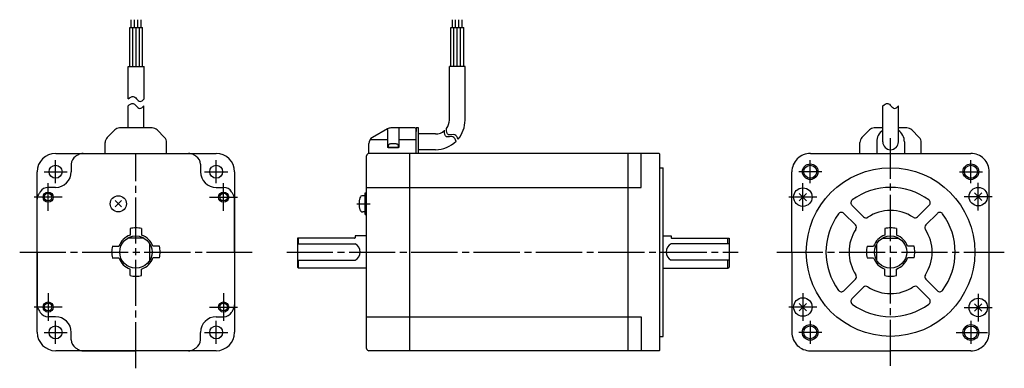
# Model space of a CAD drawing. Extents: x -347 to 80, y -50 to 101.
import ezdxf

# ---------------------------------------------------------------- set-up
doc = ezdxf.new("R2010")
doc.units = 0
doc.header["$MEASUREMENT"] = 0
doc.header["$PDSIZE"] = -0.5
doc.linetypes.add('CENTER', pattern=[27, 20, -2, 3, -2])
doc.layers.get('0').update_dxf_attribs({"linetype": 'CONTINUOUS'})

# ---------------------------------------------------------------- blocks, each defined once
blk = doc.blocks.new('A$C3E1773CC')
for p, q in [((-328.97, 97.29), (-328.97, 100.64)), ((-327.57, 97.29), (-327.57, 100.64)), ((-326.17, 97.29), (-326.17, 100.64)), ((-324.77, 97.29), (-324.77, 100.64)), ((-189.87, 97.29), (-189.87, 100.64)), ((-188.47, 97.29), (-188.47, 100.64)), ((-187.07, 97.29), (-187.07, 100.64)), ((-185.67, 97.29), (-185.67, 100.64)), ((-329.67, 97.29), (-324.07, 97.29)), ((-329.67, 80.4), (-329.67, 97.29)), ((-328.27, 80.4), (-328.27, 97.29)), ((-326.87, 80.4), (-326.87, 97.29)), ((-325.47, 80.4), (-325.47, 97.29)), ((-324.07, 80.4), (-324.07, 97.29)), ((-190.57, 80.4), (-190.57, 97.29)), ((-190.57, 97.29), (-184.97, 97.29)), ((-189.17, 80.4), (-189.17, 97.29)), ((-187.77, 80.4), (-187.77, 97.29)), ((-186.37, 80.4), (-186.37, 97.29)), ((-184.97, 80.4), (-184.97, 97.29)), ((-184.97, 86.36), (-184.97, 91.25)), ((-330.27, 80.4), (-323.47, 80.4)), ((-330.27, 66.39), (-330.27, 80.4)), ((-323.47, 66.39), (-323.47, 80.4)), ((-191.17, 57.15), (-191.17, 80.4)), ((-184.37, 80.4), (-191.17, 80.4)), ((-184.37, 57.15), (-184.37, 80.4)), ((-330.4, 53.75), (-330.4, 63.34)), ((-323.6, 53.75), (-323.6, 63.34)), ((-3.4, 47.75), (-3.4, 63.34)), ((3.4, 47.75), (3.4, 63.34)), ((-339.42, 49.63), (-336.18, 52.87)), ((-323.6, 53.75), (-334.06, 53.75)), ((-319.94, 53.75), (-323.6, 53.75)), ((-317.82, 52.87), (-314.58, 49.63)), ((-218.04, 53.35), (-224.5, 49.62)), ((-218, 53.08), (-218, 45.25)), ((-206, 53.75), (-216.54, 53.75)), ((-213, 53.75), (-213, 45.25)), ((-206, 53.75), (-205.5, 53.25)), ((-205.5, 53.75), (-205.5, 52.25)), ((-204.5, 53.75), (-205.5, 53.75)), ((-205.5, 42.75), (-205.5, 53.25)), ((-204.5, 42.75), (-204.5, 53.75)), ((-12.42, 49.63), (-9.18, 52.87)), ((-3.4, 53.75), (-7.06, 53.75)), ((7.06, 53.75), (3.4, 53.75)), ((9.18, 52.87), (12.42, 49.63)), ((-340.3, 42.75), (-340.3, 47.51)), ((-313.7, 42.75), (-313.7, 47.51)), ((-226, 42.75), (-226, 47.02)), ((-225.45, 48.75), (-218, 48.75)), ((-213, 48.75), (-205.5, 48.75)), ((-197.17, 51.15), (-204.5, 51.15)), ((-13.3, 42.75), (-13.3, 47.51)), ((-6, 47.75), (-6, 42.75)), ((6, 47.75), (6, 42.75)), ((13.3, 42.75), (13.3, 47.51)), ((-361.75, 42.75), (-292.25, 42.75)), ((-349.87, 42.75), (-304.13, 42.75)), ((-100.3, 42.75), (-226, 42.75)), ((-213, 45.25), (-218, 45.25)), ((-208.3, -42.45), (-208.3, 42.75)), ((-197.17, 44.35), (-204.5, 44.35)), ((-113.7, -42.75), (-113.7, 42.75)), ((-108, 28), (-108, 42.75)), ((-100.3, 42.75), (-100, 42.45)), ((-34.75, 42.75), (34.75, 42.75)), ((-227, -41.75), (-227, 41.75)), ((-100, -42.45), (-100, 42.45)), ((-369.75, -34.75), (-369.75, 34.75)), ((-355, 38.06), (-355, 34.8)), ((-299, 38.06), (-299, 34.79)), ((-284.25, 34.75), (-284.25, -34.75)), ((-100, 36.51), (-98.48, 36.51)), ((-98.48, -36.51), (-98.48, 36.51)), ((-42.75, 0), (-42.75, 34.75)), ((42.74, -34.91), (42.75, 34.75)), ((-361.8, 28), (-365.06, 28)), ((-292.2, 27.99), (-288.93, 27.99)), ((-227.7, 25.61), (-227, 25.61)), ((-227.7, 16.21), (-227.7, 25.61)), ((-227, 28), (-108, 28)), ((-369.75, 0), (-369.75, 22.88)), ((-335.99, 22.29), (-333.23, 19.53)), ((-335.99, 19.53), (-333.23, 22.29)), ((-284.26, -0.01), (-284.25, 22.87)), ((-227.7, 24.41), (-228.68, 24.41)), ((-227.7, 24.41), (-227.7, 17.41)), ((-39.6, 25.39), (-36.41, 22.21)), ((-39.6, 22.21), (-36.41, 25.39)), ((36.41, 25.59), (39.6, 22.4)), ((36.41, 22.4), (39.6, 25.59)), ((-227.7, 17.41), (-228.68, 17.41)), ((-16.76, 20.29), (-11.73, 15.26)), ((11.73, 15.26), (16.76, 20.29)), ((-227.7, 16.21), (-227, 16.21)), ((-20.29, 16.76), (-15.26, 11.73)), ((15.26, 11.73), (20.29, 16.76)), ((-329.5, 10.2), (-329.5, 7.34)), ((-324.5, 10.2), (-324.5, 7.34)), ((-2.5, 10.2), (-2.5, 7.34)), ((2.5, 10.2), (2.5, 7.34)), ((-323.39, 6), (-330.61, 6)), ((-257, 6), (-257, -6.5)), ((-232.2, 6), (-257, 6)), ((-256.5, 3.57), (-256.5, 6)), ((-227, 7), (-232, 7)), ((-232, 7), (-232, 6.2)), ((-98.48, 7), (-95, 7)), ((-95, 7), (-95, 6.2)), ((-94.8, 6), (-70, 6)), ((-70.5, 3.57), (-70.5, 6)), ((-70, 6), (-70, -6.5)), ((-3.61, 6), (3.61, 6)), ((-337.2, 2.5), (-334.34, 2.5)), ((-320.98, -3.57), (-320.98, 3.57)), ((-316.8, 2.5), (-319.67, 2.5)), ((-257, 3.57), (-232, 3.57)), ((-70, 3.57), (-95, 3.57)), ((-10.2, 2.5), (-7.34, 2.5)), ((-6.02, -3.57), (-6.02, 3.57)), ((10.2, 2.5), (7.33, 2.5)), ((-369.75, 0), (-369.75, -22.88)), ((-337.2, -2.5), (-334.34, -2.5)), ((-316.8, -2.5), (-319.67, -2.5)), ((-284.26, -0.01), (-284.26, -22.89)), ((-257, -3.57), (-232, -3.57)), ((-256.5, -7), (-256.5, -3.57)), ((-70, -3.57), (-95, -3.57)), ((-70.5, -7), (-70.5, -3.57)), ((-42.75, 0), (-42.75, -34.75)), ((-10.2, -2.5), (-7.34, -2.5)), ((10.2, -2.5), (7.33, -2.5)), ((-329.5, -10.2), (-329.5, -7.34)), ((-324.5, -10.2), (-324.5, -7.34)), ((-256.5, -7), (-257, -6.5)), ((-227, -7), (-256.5, -7)), ((-98.48, -7), (-70.5, -7)), ((-70.5, -7), (-70, -6.5)), ((-2.5, -10.2), (-2.5, -7.34)), ((2.5, -10.2), (2.5, -7.34)), ((-20.29, -16.75), (-15.26, -11.73)), ((15.26, -11.73), (20.29, -16.75)), ((-16.76, -20.29), (-11.73, -15.26)), ((11.73, -15.26), (16.76, -20.29)), ((-39.6, -22.21), (-36.41, -25.39)), ((-39.6, -25.39), (-36.41, -22.21)), ((36.41, -22.41), (39.59, -25.59)), ((36.41, -25.59), (39.59, -22.41)), ((-361.8, -28), (-365.06, -28)), ((-292.21, -28.01), (-288.94, -28.01)), ((-227, -28), (-108, -28)), ((-108, -28), (-108, -42.75)), ((-355, -38.07), (-355, -34.8)), ((-299.01, -38.07), (-299.01, -34.81)), ((-100, -36.51), (-98.48, -36.51)), ((-100, -42.45), (-100.3, -42.75)), ((-292.25, -42.75), (-361.75, -42.75)), ((-349.88, -42.75), (-327.01, -42.75)), ((-304.13, -42.76), (-327, -42.75)), ((-100.3, -42.75), (-226, -42.75)), ((-34.75, -42.75), (-0.01, -42.75)), ((34.74, -42.76), (0, -42.75))]:
    blk.add_line(p, q)
at = {"linetype": 'CENTER'}
for p, q in [((0, -49.28), (0, 49.28)), ((0, -49.28), (0, 49.28)), ((-327, -50.34), (-327, 42.75)), ((-361.8, 29.8), (-361.8, 39.8)), ((-292.2, 29.8), (-292.2, 39.8)), ((-366.8, 34.8), (-356.8, 34.8)), ((-297.2, 34.8), (-287.2, 34.8)), ((38, 18.02), (38.01, 30.04)), ((-365.01, 17.82), (-365.01, 29.85)), ((-288.99, 17.82), (-288.99, 29.85)), ((-38.01, 17.82), (-38.01, 29.85)), ((-358.95, 23.8), (-371.05, 23.8)), ((-358.96, 23.8), (-371.05, 23.8)), ((-295.05, 23.8), (-282.95, 23.8)), ((-295.04, 23.8), (-282.95, 23.8)), ((-31.96, 23.8), (-44.05, 23.8)), ((-31.95, 23.8), (-44.05, 23.8)), ((31.95, 24), (44.04, 24)), ((31.96, 24), (44.05, 24)), ((-231.25, 20.91), (-225.43, 20.91)), ((-377.34, 0), (-276.66, 0)), ((-49.28, 0), (49.28, 0)), ((-261.65, 0), (-66.01, 0)), ((-365.01, -17.83), (-365.01, -29.85)), ((-288.99, -17.83), (-288.99, -29.85)), ((-38.01, -17.82), (-38.01, -29.85)), ((38, -18.02), (38, -30.05)), ((-358.96, -23.8), (-371.06, -23.8)), ((-358.95, -23.8), (-371.05, -23.8)), ((-295.05, -23.8), (-282.95, -23.8)), ((-295.04, -23.8), (-282.94, -23.8)), ((-31.95, -23.8), (-44.05, -23.8)), ((-31.96, -23.8), (-44.05, -23.8)), ((31.95, -24), (44.04, -24)), ((-361.8, -39.8), (-361.8, -29.8)), ((-292.2, -39.8), (-292.2, -29.8)), ((-366.8, -34.8), (-356.8, -34.8)), ((-297.2, -34.8), (-287.2, -34.8)), ((28.43, -34.81), (41.96, -34.82))]:
    blk.add_line(p, q, dxfattribs=at)
at = {"extrusion": (1, -1e-16, -2e-16)}
blk.add_line((-215.27, 46.82), (-215.73, 46.82), dxfattribs=at)
at = {"linetype": 'CENTER', "ltscale": 0.5}
for p, q in [((-34.8, 29.81), (-34.8, 39.79)), ((34.8, 29.81), (34.8, 39.79)), ((-29.81, 34.8), (-39.79, 34.8)), ((29.81, 34.8), (39.79, 34.8)), ((-34.81, -29.8), (-34.82, -39.77)), ((34.79, -29.83), (34.78, -39.8)), ((-29.83, -34.79), (-39.8, -34.78))]:
    blk.add_line(p, q, dxfattribs=at)
blk.add_lwpolyline([(-216.72, 46.82), (-216.74, 46.82, 0.018764), (-217.17, 46.71, 0.333667), (-217.75, 45.94), (-217.75, 45.25), (-213.25, 45.25), (-213.25, 45.94, 0.333667), (-213.83, 46.71, 0.018764), (-214.26, 46.82), (-214.28, 46.82)], format="xyb")
for centre, radius in [((-361.8, 34.8), 2.8), ((-292.2, 34.8), 2.8), ((-34.8, 34.8), 3.4), ((-34.8, 34.8), 2.8), ((0, 0), 36.51), ((34.8, 34.8), 3.4), ((34.8, 34.8), 2.8), ((-365.01, 23.8), 2.2), ((-288.99, 23.8), 2.2), ((-38.01, 23.8), 4), ((38, 24), 4), ((-365.01, 23.8), 1.65), ((-334.61, 20.91), 3.5), ((-288.99, 23.8), 1.65), ((-327, 0), 7), ((0, 0), 7), ((-38.01, -23.8), 4), ((38, -24), 4), ((-365.01, -23.8), 2.2), ((-365.01, -23.8), 1.65), ((-288.99, -23.8), 2.2), ((-288.99, -23.8), 1.65), ((-361.8, -34.8), 2.8), ((-292.2, -34.8), 2.8), ((-34.82, -34.78), 3.4), ((-34.82, -34.78), 2.8), ((34.78, -34.82), 3.4), ((34.78, -34.82), 2.8)]:
    blk.add_circle(centre, radius)
for centre, radius, start, end in [((-197.17, 57.15), 6, 323.3144, 0), ((-197.17, 57.15), 12.8, 319.8527, 0), ((-334.06, 50.75), 3, 90, 135), ((-319.94, 50.75), 3, 45, 90), ((-216.54, 50.75), 3, 90, 120), ((-197.17, 57.15), 6, 270, 310.8807), ((-7.06, 50.75), 3, 90, 135), ((0, 47.75), 6, 124.5088, 180), ((0, 47.75), 6, 0, 55.4725), ((7.06, 50.75), 3, 45, 90), ((-337.3, 47.51), 3, 135, 180), ((-316.7, 47.51), 3, 0, 45), ((-223, 47.02), 3, 120, 180), ((-197.17, 57.15), 12.8, 270, 314.2196), ((-10.3, 47.51), 3, 135, 180), ((0, 47.75), 3.4, 180, 0), ((10.3, 47.51), 3, 0, 45), ((-361.75, 34.75), 8, 90, 180), ((-292.25, 34.75), 8, 0, 90), ((-226, 41.75), 1, 90, 180), ((-226, 41.75), 1, 90, 180), ((-226, 41.75), 1, 90, 180), ((-34.75, 34.75), 8, 90, 180.0014), ((34.75, 34.75), 8, 359.989, 90), ((-361.8, 34.8), 6.8, 270, 0), ((-292.2, 34.79), 6.8, 179.9904, 269.9904), ((-327, 0), 49, 147.7689, 149.4416), ((-365.06, 24), 4, 90, 147.7689), ((-288.94, 23.99), 4, 32.2215, 89.9904), ((-327.01, 0), 49, 30.5488, 32.2215), ((0, 0), 28, 53.6816, 126.3184), ((-365.75, 22.88), 4, 149.4416, 180), ((-288.25, 22.87), 4, 359.9904, 30.5488), ((-221.3, 20.91), 9, 163.3982, 196.6016), ((-228.68, 23.11), 1.3, 90.0005, 163.3977), ((-15.7, 21.35), 1.5, 126.3184, 225.5754), ((15.69, 21.35), 1.5, 315, 53.6816), ((-228.68, 18.71), 1.3, 196.6021, 269.9992), ((-21.35, 15.7), 1.5, 45, 143.6815), ((0, 0), 18, 56.837, 123.1629), ((21.35, 15.7), 1.5, 36.3184, 134.9999), ((0, 0), 28, 143.6815, 216.3184), ((-10.67, 16.32), 1.5, 225.0001, 303.717), ((10.67, 16.32), 1.5, 235.9174, 315), ((0, 0), 28, 323.6814, 36.3184), ((-327, 0), 10.5, 90, 103.7741), ((-327, 0), 10.5, 76.2259, 90), ((0, 0), 18, 146.837, 213.163), ((-16.32, 10.67), 1.5, 326.8369, 45), ((0, 0), 10.5, 90, 103.7741), ((0, 0), 10.5, 76.2259, 90), ((16.32, 10.67), 1.5, 134.9999, 214.0323), ((0, 0), 18, 326.8369, 33.163), ((-327, 0), 7.75, 108.8191, 161.1809), ((-327, 0), 7.75, 18.8191, 71.1809), ((-232.2, 6.2), 0.2, 270, 0), ((-94.8, 6.2), 0.2, 180, 270), ((0, 0), 7.75, 108.8191, 161.1809), ((0, 0), 7.75, 18.8191, 71.1809), ((-327, 0), 10.5, 166.2259, 180), ((-327, 0), 10.5, 180, 193.7741), ((-327, 0), 10.5, 0, 13.7741), ((-327, 0), 10.5, 346.2259, 0), ((-233.8, 0), 4, 296.7455, 63.2545), ((-93.2, 0), 4, 116.7455, 243.2545), ((0, 0), 10.5, 166.2259, 180), ((0, 0), 10.5, 180, 193.7741), ((0, 0), 10.5, 0, 13.7741), ((0, 0), 10.5, 346.2259, 0), ((-327, 0), 7.75, 198.8191, 251.1809), ((-327, 0), 7.75, 288.8191, 341.1809), ((0, 0), 7.75, 198.8191, 251.1809), ((0, 0), 7.75, 288.8191, 341.1809), ((-327, 0), 10.5, 256.2259, 270), ((-327, 0), 10.5, 270, 283.7741), ((-16.32, -10.67), 1.5, 315, 33.163), ((0, 0), 10.5, 256.2259, 270), ((0, 0), 10.5, 270, 283.7741), ((16.32, -10.67), 1.5, 146.4498, 225), ((-21.35, -15.69), 1.5, 216.3184, 315), ((-10.67, -16.32), 1.5, 56.837, 134.9999), ((0, 0), 18, 236.837, 303.1628), ((10.67, -16.32), 1.5, 45, 123.1629), ((21.35, -15.69), 1.5, 225.0001, 323.8467), ((-15.7, -21.35), 1.5, 134.9999, 233.6816), ((15.69, -21.35), 1.5, 306.3184, 45), ((-365.75, -22.88), 4, 180.0005, 210.5589), ((-327, 0), 49, 210.5589, 212.2316), ((-327.01, 0), 49, 327.7588, 329.4315), ((-288.26, -22.89), 4, 329.4315, 359.9899), ((0, 0), 28, 233.6816, 306.3181), ((-365.06, -24), 4, 212.2316, 270.0005), ((-361.8, -34.8), 6.8, 0.0005, 90.0005), ((-292.21, -34.81), 6.8, 89.9899, 179.9899), ((-288.94, -24.01), 4, 269.9899, 327.7588), ((-361.75, -34.75), 8, 180, 270), ((-292.25, -34.75), 8, 270, 0), ((-34.75, -34.75), 8, 179.9992, 270.0005), ((34.74, -34.76), 8, 269.9899, 359.9913), ((-226, -41.75), 1, 180, 270)]:
    blk.add_arc(centre, radius, start, end)
at = {"ltscale": 0.779656}
for centre, radius, start, end in [((-349.87, 38.75), 4, 90, 120.5539), ((-304.13, 38.75), 4, 59.4461, 90), ((-351, 38.06), 4, 122.2305, 180), ((-327, 0), 49, 120.5539, 122.2305), ((-327, 0), 49, 57.7599, 59.4461), ((-303, 38.06), 4, 359.9904, 57.7599), ((-351, -38.07), 4, 180.0005, 237.77), ((-303.01, -38.07), 4, 302.2204, 359.9899), ((-327, 0), 49, 237.77, 239.4416), ((-349.88, -38.75), 4, 239.4416, 270.0005), ((-304.13, -38.76), 4, 269.9899, 300.5488), ((-327, 0), 49, 300.5488, 302.2204)]:
    blk.add_arc(centre, radius, start, end, dxfattribs=at)
for centre, major_axis, ratio, start_param, end_param in [((-215.68, 40.95), (0, 5.98), 0.913545, 0.028904, 0.070845), ((-215.91, 40.95), (0, 5.98), 0.406737, -0.070845, -0.028904), ((-215.09, 40.95), (0, 5.98), 0.406737, 0.028904, 0.070845), ((-215.32, 40.95), (0, 5.98), 0.913545, -0.070845, -0.028904), ((-215.5, 40.95), (0, 5.99), 0.999848, 0.094531, 0.203406), ((-215.75, 40.95), (0, 5.99), 0.017452, -0.203406, -0.094531), ((-215.75, 40.95), (0, 5.99), 0.017452, -0.203062, -0.094531), ((-215.25, 40.95), (0, 5.99), 0.017452, 0.094531, 0.203406), ((-215.5, 40.95), (0, 5.99), 0.999848, -0.203406, -0.094531)]:
    blk.add_ellipse(centre, major_axis=major_axis, ratio=ratio, start_param=start_param, end_param=end_param)
for points, knots in [([(-330.4, 63.34), (-329.66, 63.91), (-328.37, 64.88), (-326.79, 63.32), (-325.28, 61.59), (-324.17, 62.75), (-323.6, 63.34)], [0, 0, 0, 0, 2.381773, 4.112787, 6.02178, 8.090052, 8.090052, 8.090052, 8.090052]), ([(-330.27, 66.39), (-329.53, 66.95), (-328.24, 67.92), (-326.66, 66.37), (-325.15, 64.64), (-324.04, 65.79), (-323.47, 66.39)], [0, 0, 0, 0, 2.381773, 4.112787, 6.02178, 8.090052, 8.090052, 8.090052, 8.090052]), ([(-3.4, 63.34), (-2.66, 63.91), (-1.37, 64.88), (0.21, 63.32), (1.72, 61.59), (2.83, 62.75), (3.4, 63.34)], [0, 0, 0, 0, 2.381773, 4.112787, 6.02178, 8.090052, 8.090052, 8.090052, 8.090052]), ([(-188.21, 47.89), (-188.52, 48.9), (-189.33, 50.55), (-193.17, 49.25), (-193.33, 51.37), (-193.23, 52.78)], [0.687546, 0.687546, 0.687546, 0.687546, 2.47464, 4.232669, 6.396034, 6.396034, 6.396034, 6.396034]), ([(-187.33, 48.74), (-187.64, 49.75), (-188.46, 51.41), (-192.3, 50.1), (-192.46, 52.23), (-192.35, 53.64)], [0.687546, 0.687546, 0.687546, 0.687546, 2.47464, 4.232669, 6.396034, 6.396034, 6.396034, 6.396034])]:
    blk.add_open_spline(points, degree=3, knots=knots)
for p in [(-215.5, 45.25), (-38.01, 23.8), (38, 24), (-334.61, 20.91), (-227.7, 20.91), (-38.01, -23.8), (38, -24)]:
    blk.add_point(p)

msp = doc.modelspace()

# ---------------------------------------------------------------- block references
msp.add_blockref('A$C3E1773CC', (30.5, 0))

doc.saveas('drawing.dxf')
